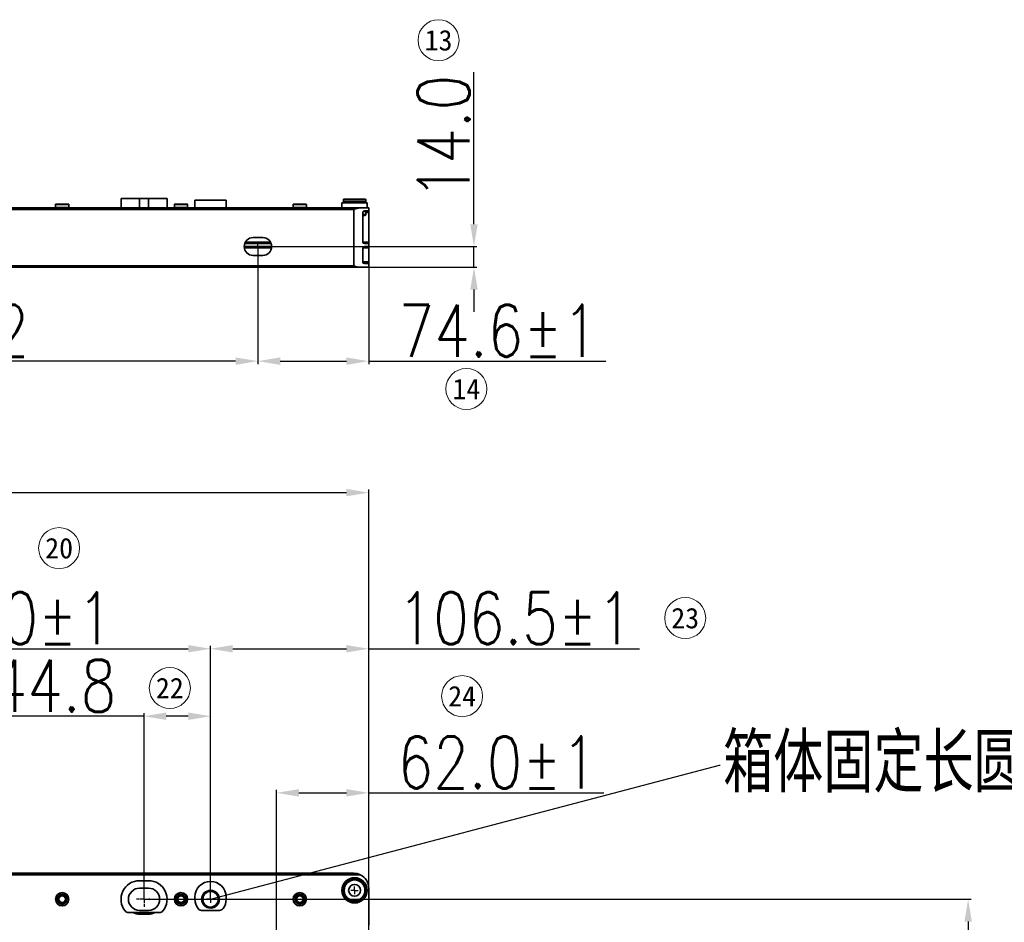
# Model space of a CAD drawing. Header units: millimetres. Extents: x 16386 to 23226, y -7201 to -2390.
# Tile 12 of 94: x 18518 to 19181, y -4583 to -3975. Entities that reach past the tile are written whole.
import ezdxf
from ezdxf import colors
from ezdxf.entities.mleader import LeaderData, LeaderLine
from ezdxf.enums import TextEntityAlignment as Align
from ezdxf.math import Vec2, Vec3

# ---------------------------------------------------------------- set-up
doc = ezdxf.new("R2010")
doc.units = ezdxf.units.MM
doc.header["$PDMODE"] = 3
doc.header["$PDSIZE"] = 8
doc.linetypes.add('CENTERX2', pattern=[20.32, 12.7, -2.54, 2.54, -2.54])
doc.layers.get('Defpoints').update_dxf_attribs({"linetype": 'CONTINUOUS'})
doc.layers.add('7标注层', color=4, linetype='CONTINUOUS')
doc.layers.add('中心线层', color=1, linetype='CENTERX2')
for name, color, linetype, lineweight in [('单行文本', 7, 'CONTINUOUS', 5), ('细实线', 3, 'CONTINUOUS', 13), ('轮廓实线层', 7, 'CONTINUOUS', 35)]:
    doc.layers.add(name, color=color, linetype=linetype, lineweight=lineweight)
doc.styles.get("Standard").update_dxf_attribs({"font": 'isocp.shx', "width": 0.707, "bigfont": 'hztxt.shx'})
doc.styles.add('TH_GBDIM', font='romans.shx', dxfattribs={"width": 0.8, "bigfont": 'gbcbig.shx'})
doc.styles.add('文字', font='simhei.ttf')
doc.dimstyles.new('TH_GBDIM', dxfattribs={"dimtxt": 35, "dimasz": 15, "dimexe": 2, "dimexo": 0, "dimgap": 3, "dimtad": 1, "dimdec": 1, "dimzin": 0, "dimdsep": 46, "dimtxsty": 'TH_GBDIM', "dimcen": 2.5, "dimclrd": 130, "dimclre": 130, "dimclrt": 3, "dimadec": 1, "dimazin": 0, "dimtfac": 0.714286, "dimtdec": 1, "dimtmove": 0, "dimatfit": 3, "dimfxl": 1, "dimtzin": 0, "dimlwd": -1, "dimlwe": -1, "dimarcsym": 0})

# ---------------------------------------------------------------- blocks, each defined once
blk = doc.blocks.new('*D277')
at = {"layer": '7标注层', "color": 130, "ltscale": 5, "transparency": 16777216}
for p, q in [((18301.35, -4567.49), (18301.35, -4396.82)), ((18316.35, -4398.82), (18631.35, -4398.82)), ((18646.35, -4567.49), (18646.35, -4396.82))]:
    blk.add_line(p, q, dxfattribs=at)
for points in [[(18316.35, -4396.32), (18316.35, -4401.32), (18301.35, -4398.82)], [(18631.35, -4396.32), (18631.35, -4401.32), (18646.35, -4398.82)]]:
    blk.add_solid(points, dxfattribs=at)
at = {"layer": 'Defpoints', "color": 0, "ltscale": 5, "transparency": 16777216}
for p in [(18646.35, -4398.82), (18301.35, -4567.49), (18646.35, -4567.49)]:
    blk.add_point(p, dxfattribs=at)
at = {"layer": '7标注层', "color": 3, "ltscale": 5, "transparency": 16777216, "insert": (18501.35, -4378.32), "char_height": 35, "attachment_point": 5, "style": 'TH_GBDIM'}
blk.add_mtext('345.0±1', dxfattribs=at)
blk = doc.blocks.new('*D278')
at = {"layer": '7标注层', "color": 130, "ltscale": 5, "transparency": 16777216}
for p, q in [((18601.55, -4567.49), (18601.55, -4442.25)), ((18646.35, -4567.49), (18646.35, -4442.25)), ((18601.55, -4444.25), (18495.22, -4444.25)), ((18631.35, -4444.25), (18616.55, -4444.25))]:
    blk.add_line(p, q, dxfattribs=at)
for points in [[(18616.55, -4441.75), (18616.55, -4446.75), (18601.55, -4444.25)], [(18631.35, -4441.75), (18631.35, -4446.75), (18646.35, -4444.25)]]:
    blk.add_solid(points, dxfattribs=at)
at = {"layer": 'Defpoints', "color": 0, "ltscale": 5, "transparency": 16777216}
for p in [(18646.35, -4444.25), (18601.55, -4567.49), (18646.35, -4567.49)]:
    blk.add_point(p, dxfattribs=at)
at = {"layer": '7标注层', "color": 3, "ltscale": 5, "transparency": 16777216, "insert": (18540.88, -4423.75), "char_height": 35, "attachment_point": 5, "style": 'TH_GBDIM'}
blk.add_mtext('44.8', dxfattribs=at)
blk = doc.blocks.new('*D354')
at = {"layer": '7标注层', "color": 130, "ltscale": 5, "transparency": 16777216}
for p, q in [((18646.35, -4567.49), (18646.35, -4396.82)), ((18661.35, -4398.82), (18737.85, -4398.82)), ((18752.85, -4567.49), (18752.85, -4396.82)), ((18752.85, -4398.82), (18935.18, -4398.82))]:
    blk.add_line(p, q, dxfattribs=at)
for points in [[(18661.35, -4396.32), (18661.35, -4401.32), (18646.35, -4398.82)], [(18737.85, -4396.32), (18737.85, -4401.32), (18752.85, -4398.82)]]:
    blk.add_solid(points, dxfattribs=at)
at = {"layer": 'Defpoints', "color": 0, "ltscale": 5, "transparency": 16777216}
for p in [(18752.85, -4398.82), (18646.35, -4567.49), (18752.85, -4567.49)]:
    blk.add_point(p, dxfattribs=at)
at = {"layer": '7标注层', "color": 3, "ltscale": 5, "transparency": 16777216, "insert": (18851.52, -4378.32), "char_height": 35, "attachment_point": 5, "style": 'TH_GBDIM'}
blk.add_mtext('106.5±1', dxfattribs=at)
blk = doc.blocks.new('*D358')
at = {"layer": '7标注层', "color": 130, "ltscale": 5, "transparency": 16777216}
for p, q in [((18678.25, -4127.97), (18678.25, -4207.15)), ((18752.85, -4127.92), (18752.85, -4207.15)), ((18693.25, -4205.15), (18737.85, -4205.15)), ((18752.85, -4205.15), (18912.52, -4205.15))]:
    blk.add_line(p, q, dxfattribs=at)
for points in [[(18693.25, -4202.65), (18693.25, -4207.65), (18678.25, -4205.15)], [(18737.85, -4202.65), (18737.85, -4207.65), (18752.85, -4205.15)]]:
    blk.add_solid(points, dxfattribs=at)
at = {"layer": 'Defpoints', "color": 0, "ltscale": 5, "transparency": 16777216}
for p in [(18678.25, -4127.97), (18752.85, -4127.92), (18678.25, -4205.15)]:
    blk.add_point(p, dxfattribs=at)
at = {"layer": '7标注层', "color": 3, "ltscale": 5, "transparency": 16777216, "insert": (18840.18, -4184.65), "char_height": 35, "attachment_point": 5, "style": 'TH_GBDIM'}
blk.add_mtext('74.6±1', dxfattribs=at)
blk = doc.blocks.new('*D359')
at = {"layer": '7标注层', "color": 130, "ltscale": 5, "transparency": 16777216}
for p, q in [((18262.05, -4127.97), (18262.05, -4207.15)), ((18678.25, -4127.97), (18678.25, -4207.15)), ((18663.25, -4205.15), (18277.05, -4205.15))]:
    blk.add_line(p, q, dxfattribs=at)
for points in [[(18277.05, -4202.65), (18277.05, -4207.65), (18262.05, -4205.15)], [(18663.25, -4202.65), (18663.25, -4207.65), (18678.25, -4205.15)]]:
    blk.add_solid(points, dxfattribs=at)
at = {"layer": 'Defpoints', "color": 0, "ltscale": 5, "transparency": 16777216}
for p in [(18262.05, -4127.97), (18678.25, -4127.97), (18262.05, -4205.15)]:
    blk.add_point(p, dxfattribs=at)
at = {"layer": '7标注层', "color": 3, "ltscale": 5, "transparency": 16777216, "insert": (18470.15, -4184.65), "char_height": 35, "attachment_point": 5, "style": 'TH_GBDIM'}
blk.add_mtext('416.2', dxfattribs=at)
blk = doc.blocks.new('*D361')
at = {"layer": '7标注层', "color": 130, "ltscale": 5, "transparency": 16777216}
for p, q in [((18823.77, -4112.97), (18823.77, -4010.63)), ((18678.25, -4127.97), (18825.77, -4127.97)), ((18823.77, -4141.97), (18823.77, -4127.97)), ((18678.25, -4141.97), (18825.77, -4141.97)), ((18823.77, -4156.97), (18823.77, -4171.97))]:
    blk.add_line(p, q, dxfattribs=at)
for points in [[(18821.27, -4112.97), (18826.27, -4112.97), (18823.77, -4127.97)], [(18821.27, -4156.97), (18826.27, -4156.97), (18823.77, -4141.97)]]:
    blk.add_solid(points, dxfattribs=at)
at = {"layer": 'Defpoints', "color": 0, "ltscale": 5, "transparency": 16777216}
for p in [(18678.25, -4127.97), (18678.25, -4141.97), (18823.77, -4141.97)]:
    blk.add_point(p, dxfattribs=at)
at = {"layer": '7标注层', "color": 3, "ltscale": 5, "transparency": 16777216, "insert": (18803.27, -4054.3), "char_height": 35, "attachment_point": 5, "rotation": 90, "style": 'TH_GBDIM'}
blk.add_mtext('14.0', dxfattribs=at)
blk = doc.blocks.new('*D363')
at = {"layer": '7标注层', "color": 130, "ltscale": 5, "transparency": 16777216}
for p, q in [((18690.85, -5122.99), (18690.85, -4493.85)), ((18705.85, -4495.85), (18737.85, -4495.85)), ((18752.85, -5075.7), (18752.85, -4493.85)), ((18752.85, -4495.85), (18911.18, -4495.85))]:
    blk.add_line(p, q, dxfattribs=at)
for points in [[(18705.85, -4493.35), (18705.85, -4498.35), (18690.85, -4495.85)], [(18737.85, -4493.35), (18737.85, -4498.35), (18752.85, -4495.85)]]:
    blk.add_solid(points, dxfattribs=at)
at = {"layer": 'Defpoints', "color": 0, "ltscale": 5, "transparency": 16777216}
for p in [(18690.85, -4495.85), (18752.85, -5075.7), (18690.85, -5122.99)]:
    blk.add_point(p, dxfattribs=at)
at = {"layer": '7标注层', "color": 3, "ltscale": 5, "transparency": 16777216, "insert": (18839.52, -4475.35), "char_height": 35, "attachment_point": 5, "style": 'TH_GBDIM'}
blk.add_mtext('62.0±1', dxfattribs=at)
blk = doc.blocks.new('*D366')
at = {"layer": '7标注层', "color": 130, "ltscale": 5, "transparency": 16777216}
for p, q in [((17830.85, -4600.46), (17830.85, -4291.68)), ((17845.85, -4293.68), (18737.85, -4293.68)), ((18752.85, -4567.99), (18752.85, -4291.68))]:
    blk.add_line(p, q, dxfattribs=at)
for points in [[(17845.85, -4291.18), (17845.85, -4296.18), (17830.85, -4293.68)], [(18737.85, -4291.18), (18737.85, -4296.18), (18752.85, -4293.68)]]:
    blk.add_solid(points, dxfattribs=at)
at = {"layer": 'Defpoints', "color": 0, "ltscale": 5, "transparency": 16777216}
for p in [(18752.85, -4293.68), (18752.85, -4567.99), (17830.85, -4600.46)]:
    blk.add_point(p, dxfattribs=at)
at = {"layer": '7标注层', "color": 3, "ltscale": 5, "transparency": 16777216, "insert": (18220.29, -4273.18), "char_height": 35, "attachment_point": 5, "style": 'TH_GBDIM'}
blk.add_mtext('922.0', dxfattribs=at)
blk = doc.blocks.new('*D377')
at = {"layer": '7标注层', "color": 130, "ltscale": 5, "transparency": 16777216}
for p, q in [((18641.65, -4567.49), (19158.61, -4567.49)), ((19156.61, -4582.49), (19156.61, -5147.49)), ((18636.65, -5162.49), (19158.61, -5162.49))]:
    blk.add_line(p, q, dxfattribs=at)
for points in [[(19154.11, -4582.49), (19159.11, -4582.49), (19156.61, -4567.49)], [(19154.11, -5147.49), (19159.11, -5147.49), (19156.61, -5162.49)]]:
    blk.add_solid(points, dxfattribs=at)
at = {"layer": 'Defpoints', "color": 0, "ltscale": 5, "transparency": 16777216}
for p in [(18641.65, -4567.49), (18636.65, -5162.49), (19156.61, -5162.49)]:
    blk.add_point(p, dxfattribs=at)
at = {"layer": '7标注层', "color": 3, "ltscale": 5, "transparency": 16777216, "insert": (19136.11, -4864.99), "char_height": 35, "attachment_point": 5, "rotation": 90, "style": 'TH_GBDIM'}
blk.add_mtext('595.0±1', dxfattribs=at)
blk = doc.blocks.new('SW_CENTERMARKSYMBOL_4')
at = {"layer": '中心线层', "color": 0}
for p, q in [((-3, 0), (-5, 0)), ((0, 0), (-1.5, 0)), ((0, 3), (0, 5)), ((0, 0), (0, 1.5)), ((0, 0), (0, -1.5)), ((0, 0), (1.5, 0)), ((3, 0), (5, 0)), ((0, -3), (0, -5))]:
    blk.add_line(p, q, dxfattribs=at)
blk = doc.blocks.new('SW_CENTERMARKSYMBOL_20')
at = {"layer": '中心线层', "color": 0}
for q in [(-2.5, 0), (0, 2.5), (0, -2.5), (2.5, 0)]:
    blk.add_line((0, 0), q, dxfattribs=at)
blk = doc.blocks.new('SW_CENTERMARKSYMBOL_33')
at = {"layer": '中心线层', "color": 0}
for q in [(-2.5, 0), (0, 2.5), (0, -2.5), (2.5, 0)]:
    blk.add_line((0, 0), q, dxfattribs=at)
blk = doc.blocks.new('SW_CENTERMARKSYMBOL_35')
at = {"layer": '中心线层', "color": 0}
for q in [(-2.5, 0), (0, 2.5), (0, -2.5), (2.5, 0)]:
    blk.add_line((0, 0), q, dxfattribs=at)
blk = doc.blocks.new('SW_CENTERMARKSYMBOL_38')
at = {"layer": '中心线层', "color": 0}
for q in [(-2.5, 0), (0, 2.5), (0, -2.5), (2.5, 0)]:
    blk.add_line((0, 0), q, dxfattribs=at)

msp = doc.modelspace()

# ---------------------------------------------------------------- linework, layer by layer
at = {"layer": '细实线', "color": 6}
for centre in [(18799.89, -3989.05), (18818.67, -4223.85), (18544.36, -4331.06), (18966.03, -4378.16), (18618.92, -4425.27), (18815.8, -4430.75)]:
    msp.add_circle(centre, 13.82, dxfattribs=at)
at = {"layer": '轮廓实线层'}
for p, q in [((18586.05, -4095.67), (18586.05, -4101.97)), ((18598.55, -4095.67), (18586.05, -4095.67)), ((18598.55, -4101.97), (18598.55, -4095.67)), ((18598.55, -4095.67), (18604.55, -4095.67)), ((18604.55, -4095.67), (18604.55, -4101.97)), ((18617.05, -4095.67), (18604.55, -4095.67)), ((18617.05, -4101.97), (18617.05, -4095.67)), ((18635.85, -4101.97), (18635.85, -4096.67)), ((18635.85, -4096.67), (18656.85, -4096.67)), ((18656.85, -4101.97), (18656.85, -4096.67)), ((18735.85, -4096.47), (18735.85, -4097.97)), ((18747.1, -4096.47), (18735.85, -4096.47)), ((18735.85, -4097.97), (18747.1, -4097.97)), ((18736.35, -4095.97), (18746.85, -4095.97)), ((18746.85, -4095.97), (18750.35, -4095.97)), ((18750.85, -4096.47), (18747.1, -4096.47)), ((18747.1, -4097.97), (18750.85, -4097.97)), ((18750.85, -4097.97), (18750.85, -4096.47)), ((18747.21, -4101.97), (17851.84, -4101.97)), ((17856.2, -4102.97), (18742.85, -4102.97)), ((18541.97, -4099.67), (18541.97, -4101.77)), ((18550.92, -4099.67), (18541.97, -4099.67)), ((18545.61, -4101.77), (18541.97, -4101.77)), ((18542.17, -4099.47), (18550.72, -4099.47)), ((18550.92, -4101.77), (18545.61, -4101.77)), ((18550.92, -4101.77), (18550.92, -4099.67)), ((18621.97, -4099.67), (18621.97, -4101.77)), ((18630.92, -4099.67), (18621.97, -4099.67)), ((18630.92, -4101.77), (18621.97, -4101.77)), ((18622.17, -4099.47), (18625.64, -4099.47)), ((18625.64, -4099.47), (18630.72, -4099.47)), ((18630.92, -4101.77), (18630.92, -4099.67)), ((18701.97, -4099.67), (18701.97, -4101.77)), ((18710.92, -4099.67), (18701.97, -4099.67)), ((18708.72, -4101.77), (18701.97, -4101.77)), ((18702.17, -4099.47), (18710.72, -4099.47)), ((18710.92, -4101.77), (18708.72, -4101.77)), ((18710.92, -4101.77), (18710.92, -4099.67)), ((18734.85, -4098.47), (18734.85, -4101.97)), ((18734.85, -4098.47), (18751.85, -4098.47)), ((18742.85, -4102.97), (18742.85, -4140.97)), ((18752.85, -4101.97), (18747.21, -4101.97)), ((18750.85, -4104.47), (18749.11, -4104.47)), ((18749.99, -4103.97), (18750.34, -4103.97)), ((18749.99, -4103.97), (18752.85, -4103.97)), ((18750.85, -4106.47), (18750.85, -4104.47)), ((18751.85, -4101.97), (18751.85, -4098.47)), ((18752.85, -4103.97), (18752.85, -4101.97)), ((18752.85, -4104.97), (18752.85, -4103.97)), ((18748.85, -4124.97), (18748.85, -4104.97)), ((18750.85, -4106.47), (18748.85, -4106.47)), ((18748.85, -4106.97), (18750.34, -4106.97)), ((18750.85, -4104.97), (18752.85, -4104.97)), ((18752.85, -4124.97), (18752.85, -4104.97)), ((18675, -4121.97), (18681.5, -4121.97)), ((18687.5, -4127.97), (18669, -4127.97)), ((18669.06, -4128.81), (18687.44, -4128.81)), ((18669.34, -4125.97), (18687.16, -4125.97)), ((18686.7, -4124.97), (18669.8, -4124.97)), ((18752.85, -4124.97), (18748.85, -4124.97)), ((18748.85, -4138.47), (18748.85, -4128.97)), ((18748.87, -4128.81), (18752.85, -4128.81)), ((18752.85, -4125.97), (18749.99, -4125.97)), ((18749.99, -4127.97), (18752.85, -4127.97)), ((18752.85, -4125.97), (18752.85, -4124.97)), ((18752.85, -4127.97), (18752.85, -4125.97)), ((18752.85, -4128.81), (18752.85, -4127.97)), ((18752.85, -4138.31), (18752.85, -4128.81)), ((18681.5, -4133.97), (18675, -4133.97)), ((17851.84, -4141.97), (18747.21, -4141.97)), ((18742.85, -4140.97), (17856.2, -4140.97)), ((18747.21, -4141.97), (18752.85, -4141.97)), ((18752.85, -4138.31), (18748.85, -4138.31)), ((18752.85, -4139.47), (18749.99, -4139.47)), ((18752.85, -4139.47), (18752.85, -4138.31)), ((18752.85, -4141.97), (18752.85, -4139.47)), ((18747.21, -4550.99), (17851.84, -4550.99)), ((17856.2, -4549.99), (18742.85, -4549.99)), ((18604.55, -4554.99), (18598.55, -4554.99)), ((18604.55, -4559.99), (18598.55, -4559.99)), ((18752.85, -4584.99), (18752.85, -4559.99)), ((18635.85, -4565.99), (18635.85, -4567.49)), ((18656.85, -4567.49), (18656.85, -4565.99)), ((18598.55, -4574.99), (18604.55, -4574.99)), ((18640.35, -4574.99), (18652.35, -4574.99)), ((18591.18, -4576.49), (18611.91, -4576.49)), ((18598.55, -4577.49), (18604.55, -4577.49))]:
    msp.add_line(p, q, dxfattribs=at)
at = {"layer": '轮廓实线层', "flags": 128}
msp.add_lwpolyline([(18649.1, -4562.95), (18650.34, -4564), (18651.2, -4565.36), (18651.64, -4567.71), (18651.01, -4570), (18649.44, -4571.79), (18647.24, -4572.71), (18644.85, -4572.57), (18642.78, -4571.41), (18641.42, -4569.45), (18641.06, -4567.08), (18641.33, -4566.23)], dxfattribs=at)
at = {"layer": '轮廓实线层'}
for centre, radius in [((18743.35, -4561.49), 8.5), ((18743.35, -4561.49), 7.5), ((18743.35, -4561.49), 7), ((18646.35, -4567.49), 6), ((18743.35, -4561.49), 4), ((18546.45, -4567.49), 4.47), ((18546.45, -4567.49), 4.27), ((18546.45, -4567.49), 3.2), ((18546.45, -4567.49), 3), ((18546.45, -4567.49), 2.23), ((18626.45, -4567.49), 4.48), ((18626.45, -4567.49), 4.27), ((18626.45, -4567.49), 3.2), ((18626.45, -4567.49), 3), ((18626.45, -4567.49), 2.23), ((18706.45, -4567.49), 4.47), ((18706.45, -4567.49), 4.27), ((18706.45, -4567.49), 3.2), ((18706.45, -4567.49), 3), ((18706.45, -4567.49), 2.23)]:
    msp.add_circle(centre, radius, dxfattribs=at)
for centre, radius, start, end in [((18736.35, -4096.47), 0.5, 90, 180), ((18736.35, -4097.97), 0.5, 180, 270), ((18750.35, -4096.47), 0.5, 0, 90), ((18750.35, -4097.97), 0.5, 270, 0), ((18542.17, -4099.67), 0.2, 90, 180), ((18542.17, -4101.77), 0.2, 180, 270), ((18550.72, -4099.67), 0.2, 360, 90), ((18550.72, -4101.77), 0.2, 270, 0), ((18622.17, -4099.67), 0.2, 90, 180), ((18622.17, -4101.77), 0.2, 180, 270), ((18630.72, -4099.67), 0.2, 360, 90), ((18630.72, -4101.77), 0.2, 270, 0), ((18702.17, -4099.67), 0.2, 90, 180), ((18702.17, -4101.77), 0.2, 180, 270), ((18710.72, -4099.67), 0.2, 0, 90), ((18710.72, -4101.77), 0.2, 270, 0), ((18749.84, -4123.43), 21.62, 96.98454, 108.85741), ((18749.97, -4105.09), 1.12, 88.71684, 173.72593), ((18750.35, -4104.47), 0.5, 0, 90), ((18750.35, -4106.47), 0.5, 270, 0), ((18675, -4127.97), 6, 90, 270), ((18681.5, -4127.97), 6, 270, 90), ((18749.94, -4124.87), 1.1, 185.12564, 272.43148), ((18749.97, -4129.09), 1.12, 88.71705, 173.72583), ((18749.84, -4120.5), 21.63, 251.14492, 263.01308), ((18749.94, -4138.37), 1.1, 185.12571, 272.43141), ((18598.55, -4567.49), 12.5, 90, 219.16653), ((18604.55, -4567.49), 12.5, 320.83347, 90), ((18646.35, -4565.99), 10.5, 0, 180), ((18742.85, -4559.98), 10, 64.15311, 90.00494), ((18742.85, -4559.99), 10, 0, 64.15807), ((18598.55, -4567.49), 7.5, 90, 270), ((18604.55, -4567.49), 7.5, 270, 90), ((18646.35, -4567.49), 5.3, 58.78072, 161.92188), ((18546.45, -4567.49), 2.43, 70.85826, 250.8666), ((18546.45, -4567.49), 2.43, 250.86263, 70.86263), ((18626.45, -4567.49), 2.43, 70.85837, 250.86715), ((18626.45, -4567.49), 2.43, 250.86263, 70.86263), ((18646.35, -4567.49), 10.5, 180, 216.8699), ((18646.59, -4567.79), 5.63, 159.74245, 289.31405), ((18646.42, -4567.84), 5.57, 307.72948, 61.30849), ((18646.35, -4567.49), 10.5, 323.1301, 0), ((18706.45, -4567.49), 2.43, 29.50457, 209.50457), ((18706.45, -4567.49), 2.43, 209.5003, 29.50891), ((18591.18, -4573.49), 3, 219.16653, 270), ((18611.91, -4573.49), 3, 270, 320.83347), ((18640.35, -4571.99), 3, 216.8699, 270), ((18652.35, -4571.99), 3, 270, 323.1301), ((18598.55, -4567.49), 10, 244.15777, 270), ((18604.55, -4567.49), 10, 270, 295.84223)]:
    msp.add_arc(centre, radius, start, end, dxfattribs=at)

# ---------------------------------------------------------------- block references
at = {"layer": '中心线层', "color": 1}
for name, p in [('SW_CENTERMARKSYMBOL_38', (18678.25, -4127.97)), ('SW_CENTERMARKSYMBOL_20', (18743.35, -4561.49)), ('SW_CENTERMARKSYMBOL_4', (18601.55, -4567.49)), ('SW_CENTERMARKSYMBOL_33', (18601.55, -4567.49)), ('SW_CENTERMARKSYMBOL_35', (18646.35, -4567.49))]:
    msp.add_blockref(name, p, dxfattribs=at)

# ---------------------------------------------------------------- texts
at = {"layer": '单行文本', "color": 6, "style": '文字'}
for s, p in [('13', (18799.89, -3989.05)), ('14', (18818.67, -4223.85)), ('20', (18544.36, -4331.06)), ('23', (18966.03, -4378.16)), ('22', (18618.92, -4425.27)), ('24', (18815.8, -4430.75))]:
    msp.add_text(s, height=13.824, dxfattribs=at).set_placement(p, align=Align.MIDDLE_CENTER)

# ---------------------------------------------------------------- dimensions: what is measured, and where the dimension line sits
at = {"layer": '7标注层', "ltscale": 5}
dim = msp.add_linear_dim(base=(18823.77, -4141.97), p1=(18678.25, -4127.97), p2=(18678.25, -4141.97), angle=90, dimstyle='TH_GBDIM', dxfattribs=at)
dim.commit()
dim.dimension.update_dxf_attribs({"geometry": '*D361', "text_midpoint": (18823.77, -4054.3), "dimtype": 160})
dim = msp.add_linear_dim(base=(18262.05, -4205.15), p1=(18678.25, -4127.97), p2=(18262.05, -4127.97), dimstyle='TH_GBDIM', dxfattribs=at)
dim.commit()
dim.dimension.update_dxf_attribs({"geometry": '*D359', "text_midpoint": (18470.15, -4184.65)})
for base, p1, p2, picture, middle in [((18678.25, -4205.15), (18752.85, -4127.92), (18678.25, -4127.97), '*D358', (18840.18, -4205.15)), ((18646.35, -4398.82), (18301.35, -4567.49), (18646.35, -4567.49), '*D277', (18501.35, -4398.82)), ((18690.85, -4495.85), (18752.85, -5075.7), (18690.85, -5122.99), '*D363', (18839.52, -4495.85))]:
    dim = msp.add_linear_dim(base=base, p1=p1, p2=p2, text='<>±1', dimstyle='TH_GBDIM', dxfattribs=at)
    dim.commit()
    dim.dimension.update_dxf_attribs({"geometry": picture, "text_midpoint": middle, "dimtype": 160})
for base, p1, p2, picture, middle in [((18752.85, -4293.68), (17830.85, -4600.46), (18752.85, -4567.99), '*D366', (18220.29, -4293.68)), ((18646.35, -4444.25), (18601.55, -4567.49), (18646.35, -4567.49), '*D278', (18540.88, -4444.25))]:
    dim = msp.add_linear_dim(base=base, p1=p1, p2=p2, dimstyle='TH_GBDIM', dxfattribs=at)
    dim.commit()
    dim.dimension.update_dxf_attribs({"geometry": picture, "text_midpoint": middle, "dimtype": 160})
dim = msp.add_linear_dim(base=(18752.85, -4398.82), p1=(18646.35, -4567.49), p2=(18752.85, -4567.49), text='<>±1', dimstyle='TH_GBDIM', dxfattribs=at)
dim.commit()
dim.dimension.update_dxf_attribs({"geometry": '*D354', "text_midpoint": (18851.52, -4378.32)})
dim = msp.add_linear_dim(base=(19156.61, -5162.49), p1=(18641.65, -4567.49), p2=(18636.65, -5162.49), angle=90, text='<>±1', dimstyle='TH_GBDIM', override={"dimarcsym": 1}, dxfattribs=at)
dim.commit()
dim.dimension.update_dxf_attribs({"geometry": '*D377', "text_midpoint": (19136.11, -4864.99)})

# ---------------------------------------------------------------- leaders
ml = msp.add_multileader_mtext('Standard', dxfattribs=at)
ml.set_content('{\\fSimSun|b0|i0|c134|p2;箱体固定长圆孔、箱体固定螺纹孔与箱体间均为过盈连接,并需增加胶结加固}', color=256)
ml.set_leader_properties()
ml.build(insert=Vec2(0, 0))
ml.multileader.update_dxf_attribs({"text_right_attachment_type": 6, "dogleg_length": 0.36})
ctx = ml.context
ctx.base_point, ctx.char_height, ctx.plane_origin = Vec3(18989.57, -4477.16), 35, Vec3(18798.42, 59.5)
ctx.right_attachment = 6
notes = []
notes.append((ctx, [(0, (1, 1, 0), (18989.21, -4477.16), (1, 0), 0.36, [(1, [(18601.55, -4567.49), (18646.35, -4567.49)], 0, [])])]))
ctx.mtext.insert, ctx.mtext.flow_direction = Vec3(18991.57, -4456.75), 5
for ctx, leaders in notes:
    for number, flags, end, landing, length, lines in leaders:
        leader = LeaderData()
        leader.index, (leader.has_last_leader_line, leader.has_dogleg_vector, leader.attachment_direction) = number, flags
        leader.last_leader_point, leader.dogleg_vector, leader.dogleg_length = Vec3(end), Vec3(landing), length
        for number, points, colour, breaks in lines:
            line = LeaderLine()
            line.index, line.vertices, line.color, line.breaks = number, Vec3.list(points), colors.encode_raw_color(colour), breaks
            leader.lines.append(line)
        ctx.leaders.append(leader)

doc.saveas('drawing.dxf')
